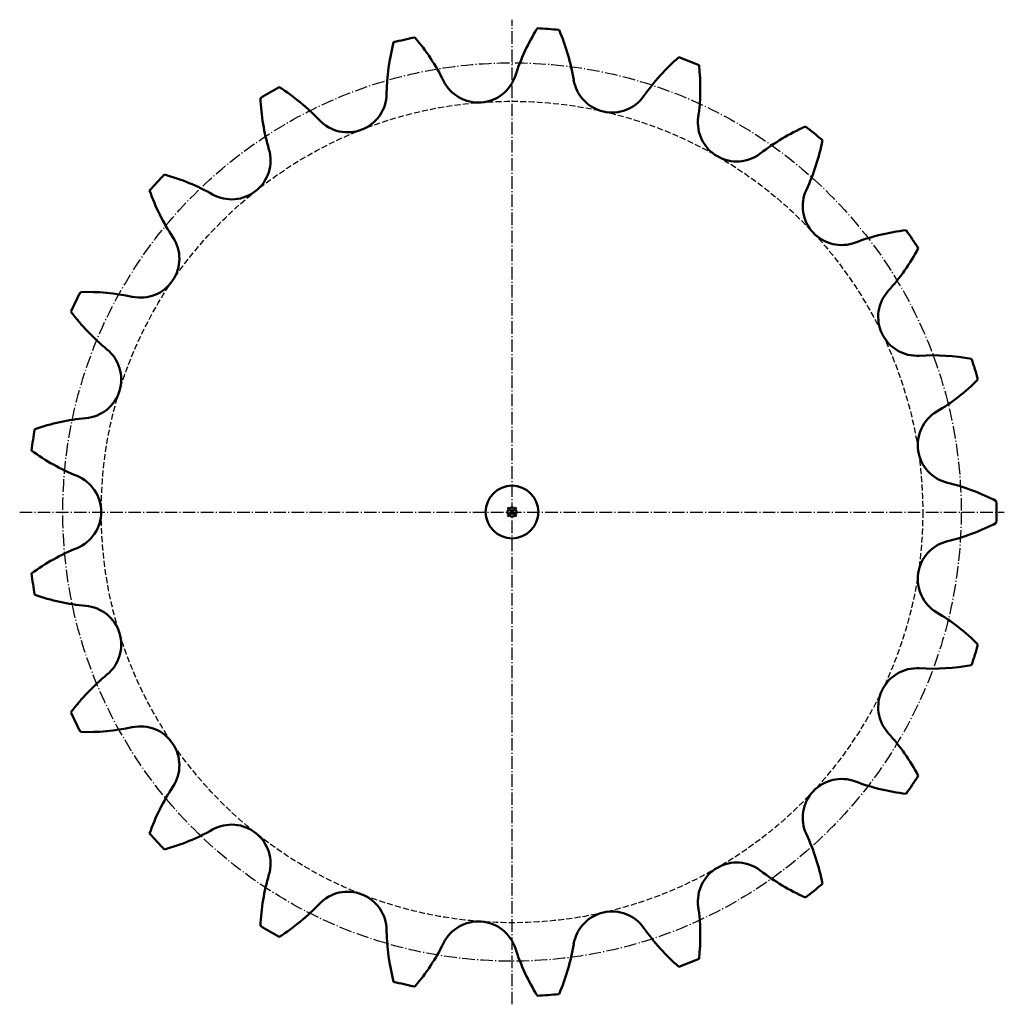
# Model space of a CAD drawing. Header units: millimetres. Extents: x -187 to 187, y -187 to 187.
import ezdxf

# ---------------------------------------------------------------- set-up
doc = ezdxf.new("R2010")
doc.units = ezdxf.units.MM
for name, pattern in [('AM_DIN_F_W050', [6.25, 4.75, -1.5]), ('AM_DIN_F_W050x2', [3.125, 2.25, -0.875]), ('AM_DIN_G_W050', [13.75, 9.75, -1.5, 1, -1.5]), ('AM_DIN_G_W050x2', [6.875, 4.75, -0.875, 0.375, -0.875])]:
    doc.linetypes.add(name, pattern=pattern)
for name, color, linetype, lineweight in [('AM_0N', 7, 'Continuous', 50), ('AM_3N', 6, 'AM_DIN_F_W050', 25), ('AM_7', 4, 'AM_DIN_G_W050', 25), ('AM_7N', 4, 'AM_DIN_G_W050', 25)]:
    doc.layers.add(name, color=color, linetype=linetype, lineweight=lineweight)
doc.layers.add('AM_12N', color=7, linetype='Continuous', lineweight=50, plot=False)

# ---------------------------------------------------------------- blocks, each defined once
blk = doc.blocks.new('*U5')
at = {"layer": 'AM_0N'}
blk.add_circle((0, 0), 10, dxfattribs=at)
for centre, radius, start, end in [((78.03, 140.85), 80.62, 148.0516, 162.1429), ((0, 0), 183.76, 84.43, 86.9986), ((0, 0), 183.76, 101.5729, 104.1414), ((-98.15, 127.64), 80.62, 26.4286, 40.5198), ((-56.17, 150.9), 80.62, 9.2857, 23.3769), ((33.05, 157.59), 80.62, 165.1945, 179.2857), ((116.08, 111.59), 80.62, 130.9088, 145), ((0, 0), 183.76, 67.2872, 69.8557), ((-9.19, 160.75), 80.62, 352.1429, 6.2341), ((-12.75, 170.09), 14.75, 206.4286, 342.1429), ((0, 0), 183.76, 118.7157, 121.2843), ((-131.41, 93.04), 80.62, 43.5714, 57.6627), ((37.95, 166.29), 14.75, 189.2857, 325), ((-14.87, 160.33), 80.62, 182.3373, 196.4286), ((-62.32, 158.78), 14.75, 223.5714, 359.2857), ((85.28, 147.72), 14.75, 172.1429, 307.8571), ((143.81, 72.42), 80.62, 113.7659, 127.8571), ((0, 0), 183.76, 50.1443, 52.7128), ((38.6, 156.32), 80.62, 335, 349.0912), ((-106.35, 133.36), 14.75, 240.7143, 16.4286), ((0, 0), 183.76, 135.8586, 138.4271), ((-153, 50.17), 80.62, 60.7143, 74.8055), ((-61.47, 148.82), 80.62, 199.4802, 213.5714), ((125.03, 116.02), 14.75, 155, 290.7143), ((158.77, 26.81), 80.62, 96.6231, 110.7143), ((0, 0), 183.76, 33.0014, 35.57), ((-140.93, 96.08), 14.75, 257.8571, 33.5714), ((82.96, 138), 80.62, 317.8571, 331.9484), ((0, 0), 183.76, 153.0014, 155.57), ((-160.99, 2.85), 80.62, 77.8571, 91.9484), ((153.68, 74.01), 14.75, 137.8571, 273.5714), ((-102.6, 124.09), 80.62, 216.6231, 230.7143), ((-162.99, 50.28), 14.75, 275, 50.7143), ((159.62, -21.18), 80.62, 79.4802, 93.5714), ((0, 0), 183.76, 15.8586, 18.4271), ((119.95, 107.41), 80.62, 300.7143, 314.8055), ((168.66, 25.42), 14.75, 120.7143, 256.4286), ((-154.68, -44.73), 80.62, 95, 109.0912), ((0, 0), 183.76, 170.1443, 172.7128), ((-134.62, 88.34), 80.62, 233.7659, 247.8571), ((-170.57, 0), 14.75, 292.1429, 67.8571), ((146.28, -67.29), 80.62, 62.3373, 76.4286), ((0, 0), 183.76, 358.7157, 1.2843), ((146.28, 67.29), 80.62, 283.5714, 297.6627), ((168.66, -25.42), 14.75, 103.5714, 239.2857), ((-134.62, -88.34), 80.62, 112.1429, 126.2341), ((0, 0), 183.76, 187.2872, 189.8557), ((-154.68, 44.73), 80.62, 250.9088, 265), ((-162.99, -50.28), 14.75, 309.2857, 85), ((119.95, -107.41), 80.62, 45.1945, 59.2857), ((0, 0), 183.76, 341.5729, 344.1414), ((153.68, -74.01), 14.75, 86.4286, 222.1429), ((159.62, 21.18), 80.62, 266.4286, 280.5198), ((-102.6, -124.09), 80.62, 129.2857, 143.3769), ((0, 0), 183.76, 204.43, 206.9986), ((-160.99, -2.85), 80.62, 268.0516, 282.1429), ((-140.93, -96.08), 14.75, 326.4286, 102.1429), ((82.96, -138), 80.62, 28.0516, 42.1429), ((0, 0), 183.76, 324.43, 326.9986), ((-61.47, -148.82), 80.62, 146.4286, 160.5198), ((125.03, -116.02), 14.75, 69.2857, 205), ((158.77, -26.81), 80.62, 249.2857, 263.3769), ((-106.35, -133.36), 14.75, 343.5714, 119.2857), ((0, 0), 183.76, 221.5729, 224.1414), ((-153, -50.17), 80.62, 285.1945, 299.2857), ((38.6, -156.32), 80.62, 10.9088, 25), ((85.28, -147.72), 14.75, 52.1429, 187.8571), ((-14.87, -160.33), 80.62, 163.5714, 177.6627), ((143.81, -72.42), 80.62, 232.1429, 246.2341), ((0, 0), 183.76, 307.2872, 309.8557), ((-62.32, -158.78), 14.75, 0.7143, 136.4286), ((-131.41, -93.04), 80.62, 302.3373, 316.4286), ((37.95, -166.29), 14.75, 35, 170.7143), ((-9.19, -160.75), 80.62, 353.7659, 7.8571), ((-12.75, -170.09), 14.75, 17.8571, 153.5714), ((0, 0), 183.76, 238.7157, 241.2843), ((33.05, -157.59), 80.62, 180.7143, 194.8055), ((116.08, -111.59), 80.62, 215, 229.0912), ((-98.15, -127.64), 80.62, 319.4802, 333.5714), ((-56.17, -150.9), 80.62, 336.6231, 350.7143), ((78.03, -140.85), 80.62, 197.8571, 211.9484), ((0, 0), 183.76, 290.1443, 292.7128), ((0, 0), 183.76, 255.8586, 258.4271), ((0, 0), 183.76, 273.0014, 275.57)]:
    blk.add_arc(centre, radius, start, end, dxfattribs=at)
at = {"layer": 'AM_3N', "linetype": 'AM_DIN_F_W050x2'}
blk.add_circle((0, 0), 155.82, dxfattribs=at)
at = {"layer": 'AM_7', "linetype": 'AM_DIN_G_W050x2'}
blk.add_circle((0, 0), 170.42, dxfattribs=at)
at = {"layer": 'AM_7N', "linetype": 'AM_DIN_G_W050x2'}
for p, q in [((0, -186.76), (0, 186.76)), ((-186.76, 0), (186.76, 0))]:
    blk.add_line(p, q, dxfattribs=at)
blk = doc.blocks.new('*S4')
at = {"layer": 'AM_12N', "color": 4}
for p, q in [((-1.75, -1.75), (1.75, 1.75)), ((-1.75, 1.75), (1.75, -1.75))]:
    blk.add_line(p, q, dxfattribs=at)
blk.add_circle((0, 0), 1.75, dxfattribs=at)

msp = doc.modelspace()

# ---------------------------------------------------------------- block references
at = {"layer": 'AM_0N'}
msp.add_blockref('*U5', (0, 0), dxfattribs=at)
at = {"layer": 'AM_12N'}
msp.add_blockref('*S4', (0, 0), dxfattribs=at)

doc.saveas('drawing.dxf')
